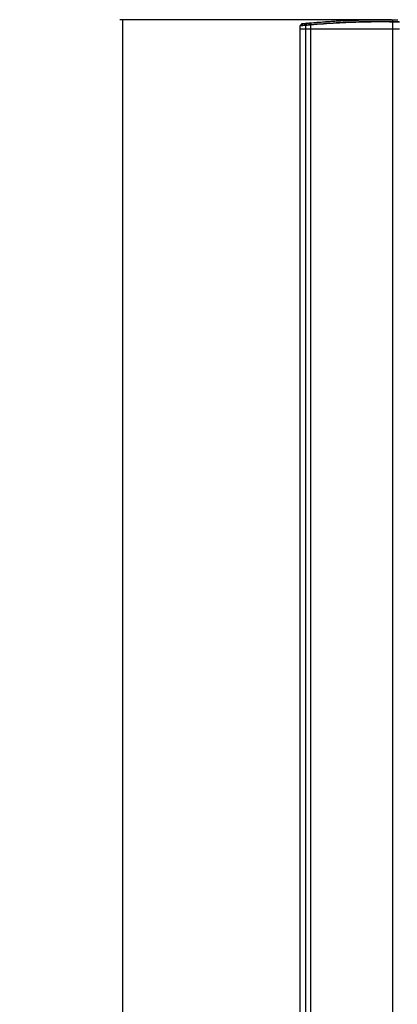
# Model space of a CAD drawing. Header units: millimetres. Extents: x 2436 to 18395, y 146 to 15846.
# Tile 3 of 45: x 2436 to 3282, y 5121 to 7324. Entities that reach past the tile are written whole.
import ezdxf

# ---------------------------------------------------------------- set-up
doc = ezdxf.new("R2010")
doc.units = ezdxf.units.MM
doc.header["$LTSCALE"] = 2
doc.layers.add('COMPONENT_GEOMETRY', color=7, linetype='Continuous')
doc.styles.add('SLDTEXTSTYLE0', font='TXT', dxfattribs={"width": 0.75})
doc.dimstyles.new('SLDDIMSTYLE0', dxfattribs={"dimtxt": 100, "dimasz": 6.604, "dimexe": 0, "dimexo": 0.0625, "dimgap": 25, "dimtad": 0, "dimtih": 1, "dimtoh": 1, "dimdec": 0, "dimrnd": 1e-09, "dimzin": 12, "dimdsep": 46, "dimtxsty": 'SLDTEXTSTYLE0', "dimsah": 1, "dimcen": 0.09, "dimadec": 0, "dimazin": 3, "dimtfac": 1, "dimtdec": 0, "dimtofl": 0, "dimtmove": 0, "dimatfit": 3, "dimfxl": 1, "dimfrac": 2, "dimtolj": 1, "dimtzin": 12, "dimarcsym": 0})

# ---------------------------------------------------------------- blocks, each defined once
blk = doc.blocks.new('_D_1')
at = {"layer": 'COMPONENT_GEOMETRY', "color": 7}
for p, q in [((3268.4, 7323.7), (2660, 7323.7)), ((2666.4, 7323.7), (2666.4, 4580.3)), ((2466.3, 4560), (2435.8, 4560)), ((2435.8, 4560), (2435.8, 4401.3)), ((2866.4, 4560), (2896.9, 4560)), ((2896.9, 4560), (2896.9, 4401.3)), ((2435.8, 4401.3), (2466.3, 4401.3)), ((2896.9, 4401.3), (2866.4, 4401.3)), ((2666.4, 1508.3), (2666.4, 4251.7)), ((2935.8, 1508.3), (2660, 1508.3))]:
    blk.add_line(p, q, dxfattribs=at)
for points in [[(2666.4, 7323.7), (2665.4, 7317.1), (2667.4, 7317.1)], [(2666.4, 1508.3), (2667.4, 1514.9), (2665.4, 1514.9)]]:
    blk.add_solid(points, dxfattribs=at)
at = {"layer": 'COMPONENT_GEOMETRY', "color": 7, "char_height": 100, "attachment_point": 1, "style": 'SLDTEXTSTYLE0'}
for s, insert in [('9\'6.48"', (2466.3, 4530.2)), ('2908', (2518.6, 4380.6))]:
    blk.add_mtext(s, dxfattribs=dict(at, insert=insert))

msp = doc.modelspace()

# ---------------------------------------------------------------- linework, layer by layer
at = {"color": 7, "linetype": 'Continuous', "lineweight": 25}
for p, q in [((3066.71, 7314.22), (3063.96, 7311.12)), ((3087.34, 7313.11), (3087.35, 7313.11)), ((3270.75, 7318.67), (3270.75, 7303.27)), ((3270.75, 7318.67), (3270.75, 7318.67)), ((3270.78, 7320.04), (3270.78, 7320.04)), ((3063.48, 7309.86), (3063.37, 7303.27)), ((3063.37, 7303.27), (3063.37, 1555.27)), ((3063.37, 7303.27), (3075.68, 7303.27)), ((3075.81, 7311.04), (3075.68, 7303.27)), ((3075.68, 7303.27), (3087.34, 7303.27)), ((3075.81, 7311.04), (3075.8, 7311.04)), ((3076.25, 7312.34), (3076.26, 7312.34)), ((3076.25, 7312.34), (3076.25, 7312.34)), ((3087.37, 7311.76), (3087.34, 7303.27)), ((3087.34, 7303.27), (3270.75, 7303.27)), ((3087.37, 7311.76), (3087.36, 7311.76)), ((3270.75, 7303.27), (3286.68, 7303.27))]:
    msp.add_line(p, q, dxfattribs=at)
at = {"color": 8, "linetype": 'Continuous', "lineweight": 25}
for p, q in [((3075.68, 7303.27), (3075.68, 1555.27)), ((3087.34, 7303.27), (3087.34, 1555.27)), ((3270.75, 7303.27), (3270.75, 1555.27))]:
    msp.add_line(p, q, dxfattribs=at)
at = {"color": 7, "linetype": 'Continuous', "lineweight": 25, "flags": 128}
for points in [[(3078.72, 7315.4), (3078.44, 7315.04), (3076.77, 7312.98), (3076.25, 7312.34)], [(3270.87, 7323.13), (3270.82, 7321.36), (3270.78, 7320.04)]]:
    msp.add_lwpolyline(points, dxfattribs=at)
at = {"color": 7, "linetype": 'Continuous', "lineweight": 25}
for centre, radius, start, end in [((3068.19, 7312.87), 2, 95.973, 137.76333), ((3080.09, 7314.32), 1.74, 95.95254, 141.6662), ((3095.43, 7312.53), 8.1, 175.85137, 185.43148), ((3387.2, 7316.91), 116.46, 178.4602, 179.13432), ((3077.89, 7311.04), 2.08, 141.42707, 180.15004)]:
    msp.add_arc(centre, radius, start, end, dxfattribs=at)
at = {"color": 8, "linetype": 'Continuous', "lineweight": 25}
for points, knots in [([(3078.72, 7315.4), (3078.72, 7315.4), (3077.83, 7315.31), (3076.13, 7315.15), (3073.98, 7314.93), (3071.6, 7314.7), (3069.28, 7314.46), (3067.46, 7314.28), (3066.73, 7314.2), (3066.72, 7314.2), (3066.72, 7314.2)], [0, 0, 0, 0, 0.0000021, 0.1133175, 0.2268883, 0.3255614, 0.5237175, 0.7247189, 0.928638, 1, 1, 1, 1]), ([(3075.8, 7311.04), (3073.8, 7310.85), (3069.8, 7310.47), (3065.96, 7310.1), (3063.78, 7309.88), (3063.61, 7309.87), (3063.54, 7309.86)], [0, 0, 0, 0, 0.2667505, 0.5343366, 0.801082, 1, 1, 1, 1]), ([(3064.01, 7311.15), (3064.02, 7311.15), (3064.04, 7311.15), (3064.42, 7311.19), (3065.25, 7311.27), (3066.88, 7311.43), (3069.82, 7311.72), (3073.07, 7312.04), (3075.46, 7312.26), (3076.25, 7312.34)], [0, 0, 0, 0, 0.0877235, 0.1989413, 0.2972539, 0.494678, 0.6948979, 0.8979779, 1, 1, 1, 1])]:
    msp.add_open_spline(points, degree=3, knots=knots, dxfattribs=at)
at = {"color": 7, "linetype": 'Continuous', "lineweight": 25}
for points, knots in [([(3068.07, 7314.87), (3068.17, 7314.88), (3068.38, 7314.9), (3070.84, 7315.15), (3074.61, 7315.53), (3078.24, 7315.89), (3079.91, 7316.05)], [0, 0, 0, 0, 0.2367056, 0.5053329, 0.7731057, 1, 1, 1, 1]), ([(3076.26, 7312.34), (3076.64, 7312.37), (3077.41, 7312.42), (3079.02, 7312.54), (3080.93, 7312.67), (3083.01, 7312.82), (3085.17, 7312.96), (3086.61, 7313.06), (3087.34, 7313.11)], [0, 0, 0, 0, 0.1718013, 0.3485677, 0.52048, 0.6973391, 0.8470624, 1, 1, 1, 1]), ([(3087.62, 7316.19), (3087.62, 7316.19), (3086.47, 7316.09), (3084.7, 7315.93), (3082.55, 7315.74), (3081.01, 7315.6), (3079.69, 7315.49), (3079.01, 7315.42), (3078.72, 7315.4), (3078.72, 7315.4)], [0, 0, 0, 0, 0.000006, 0.2972327, 0.46832, 0.6442656, 0.819477, 0.9999898, 1, 1, 1, 1]), ([(3079.91, 7316.05), (3080.53, 7316.11), (3081.76, 7316.23), (3084.66, 7316.5), (3086.82, 7316.7), (3087.82, 7316.79)], [0, 0, 0, 0, 0.3554803, 0.7022013, 1, 1, 1, 1]), ([(3087.36, 7311.76), (3087.34, 7312.01), (3087.32, 7312.29), (3087.32, 7312.59), (3087.32, 7312.81), (3087.33, 7312.98), (3087.34, 7313.11)], [0, 0, 0, 0, 0.49901485, 0.55641859, 0.65918979, 1, 1, 1, 1]), ([(3087.62, 7316.19), (3087.56, 7315.59), (3087.47, 7314.56), (3087.38, 7313.54), (3087.34, 7313.11)], [0, 0, 0, 0, 0.5869481, 1, 1, 1, 1]), ([(3087.35, 7313.11), (3096.9, 7313.94), (3116.02, 7315.59), (3144.86, 7317.47), (3173.78, 7318.9), (3202.14, 7319.82), (3229.95, 7320.26), (3252.63, 7320.28), (3266.25, 7320.1), (3270.78, 7320.04)], [0, 0, 0, 0, 0.1581355, 0.3164296, 0.4739276, 0.6315856, 0.7789009, 0.9263484, 1, 1, 1, 1]), ([(3270.75, 7318.67), (3266.22, 7318.73), (3252.61, 7318.91), (3229.94, 7318.89), (3202.14, 7318.45), (3173.78, 7317.54), (3144.87, 7316.11), (3116.03, 7314.24), (3096.92, 7312.59), (3087.37, 7311.76)], [0, 0, 0, 0, 0.0736506, 0.2210303, 0.3684101, 0.5259877, 0.6835656, 0.8417826, 1, 1, 1, 1]), ([(3270.87, 7323.13), (3261.14, 7323.24), (3241.69, 7323.44), (3212.57, 7323.13), (3183.56, 7322.36), (3155.29, 7321.12), (3127.75, 7319.46), (3105.4, 7317.78), (3092.06, 7316.59), (3087.62, 7316.19)], [0, 0, 0, 0, 0.1581341, 0.3162683, 0.4737536, 0.6312392, 0.7787592, 0.9262795, 1, 1, 1, 1]), ([(3087.62, 7316.19), (3087.63, 7316.28), (3087.65, 7316.45), (3087.7, 7316.64), (3087.75, 7316.77), (3087.8, 7316.78), (3087.82, 7316.79)], [0, 0, 0, 0, 0.24999973, 0.49999964, 0.74999974, 1, 1, 1, 1]), ([(3087.82, 7316.79), (3092.26, 7317.19), (3101.14, 7317.98), (3114.51, 7319.04), (3127.92, 7320.01), (3141.37, 7320.87), (3155.14, 7321.64), (3169.24, 7322.32), (3183.68, 7322.89), (3198.14, 7323.34), (3212.64, 7323.67), (3227.17, 7323.87), (3241.73, 7323.95), (3256.31, 7323.92), (3266.04, 7323.79), (3270.9, 7323.73)], [0, 0, 0, 0, 0.0737191, 0.1474391, 0.2211751, 0.2949595, 0.3687601, 0.447453, 0.5261658, 0.6049384, 0.6837311, 0.7627473, 0.841784, 0.9208818, 1, 1, 1, 1]), ([(3286.42, 7318.47), (3285.93, 7318.48), (3284.94, 7318.5), (3281.42, 7318.54), (3276.84, 7318.6), (3273.05, 7318.65), (3271.02, 7318.67), (3270.75, 7318.67)], [0, 0, 0, 0, 0.2408306, 0.4816633, 0.7225388, 0.9634486, 1, 1, 1, 1]), ([(3270.78, 7320.04), (3271.04, 7320.04), (3272.99, 7320.01), (3276.65, 7319.97), (3281.05, 7319.9), (3284.45, 7319.85), (3285.4, 7319.84), (3285.87, 7319.83)], [0, 0, 0, 0, 0.0363456, 0.277392, 0.5183498, 0.7592061, 1, 1, 1, 1]), ([(3282.95, 7322.91), (3282.95, 7322.91), (3282.67, 7322.92), (3281.6, 7322.94), (3278.73, 7323), (3275.06, 7323.07), (3272.27, 7323.11), (3270.87, 7323.13), (3270.87, 7323.13)], [0, 0, 0, 0, 0.0000071, 0.2678236, 0.5091561, 0.7508897, 0.999995, 1, 1, 1, 1]), ([(3270.9, 7323.73), (3272.15, 7323.71), (3274.6, 7323.67), (3277.83, 7323.6), (3280.44, 7323.55), (3281.18, 7323.53), (3281.57, 7323.53)], [0, 0, 0, 0, 0.2491103, 0.4908657, 0.7322053, 1, 1, 1, 1]), ([(3064.01, 7311.15), (3063.93, 7311.06), (3063.7, 7310.8), (3063.51, 7310.34), (3063.51, 7309.99), (3063.52, 7309.86)], [0, 0, 0, 0, 0.2579133, 0.7349866, 1, 1, 1, 1]), ([(3076.25, 7312.34), (3076.13, 7312.15), (3075.9, 7311.8), (3075.81, 7311.32), (3075.8, 7311.09), (3075.8, 7311.04)], [0, 0, 0, 0, 0.4993435, 0.8969469, 1, 1, 1, 1]), ([(3087.36, 7311.76), (3087.35, 7311.76), (3085.83, 7311.67), (3082.66, 7311.47), (3078.45, 7311.21), (3076.69, 7311.09), (3075.81, 7311.04)], [0, 0, 0, 0, 0.00184495, 0.3039491, 0.65197944, 1, 1, 1, 1])]:
    msp.add_open_spline(points, degree=3, knots=knots, dxfattribs=at)
for points in [[(3270.75, 7318.67), (3270.76, 7318.8), (3270.76, 7319.05), (3270.77, 7319.41), (3270.77, 7319.75), (3270.78, 7319.94), (3270.78, 7320.04)], [(3270.9, 7323.73), (3270.9, 7323.72), (3270.89, 7323.7), (3270.89, 7323.58), (3270.88, 7323.4), (3270.87, 7323.22), (3270.87, 7323.13)]]:
    msp.add_open_spline(points, degree=3, dxfattribs=at)

# ---------------------------------------------------------------- dimensions: what is measured, and where the dimension line sits
at = {"layer": 'COMPONENT_GEOMETRY', "color": 7}
dim = msp.add_linear_dim(base=(2666.37, 1508.27), p1=(3270.9, 7323.73), p2=(2938.37, 1508.27), angle=90, dimstyle='SLDDIMSTYLE0', dxfattribs=at)
dim.commit()
dim.dimension.update_dxf_attribs({"geometry": '_D_1', "text_midpoint": (2666.37, 4416), "dimtype": 160})

doc.saveas('drawing.dxf')
